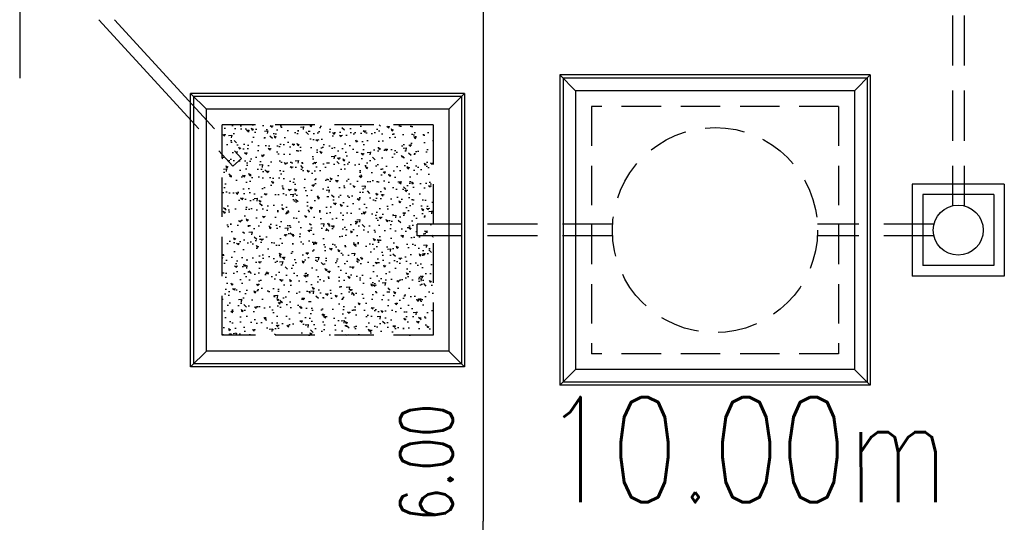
# Model space of a CAD drawing. Header units: millimetres. Extents: x 301 to 1479, y 491 to 1341.
# Tile 160 of 256: x 420 to 429, y 650 to 655. Entities that reach past the tile are written whole.
import ezdxf

# ---------------------------------------------------------------- set-up
doc = ezdxf.new("R2010")
doc.units = ezdxf.units.MM
doc.header["$LTSCALE"] = 1.5
doc.header["$MEASUREMENT"] = 0
for name, pattern in [('HIDDEN', [0.375, 0.25, -0.125]), ('HIDDEN2', [4.7625, 3.175, -1.5875]), ('PHANTOM2', [1.25, 0.625, -0.125, 0.125, -0.125, 0.125, -0.125])]:
    doc.linetypes.add(name, pattern=pattern)
for name, color, linetype in [('AP&SA', 254, 'HIDDEN'), ('Blk', 7, 'Continuous'), ('Boundary Wall', 64, 'Continuous'), ('DIM', 6, 'Continuous'), ('Hatch Aggregate', 252, 'Continuous'), ('Kerb', 251, 'Continuous'), ('P. Septic tank', 2, 'Continuous'), ('P. Sewr Manhole', 49, 'Continuous'), ('PVC Pipe 110', 69, 'Continuous'), ('PVC Sewer Pipe 110', 24, 'Continuous'), ('TEXT', 7, 'Continuous')]:
    doc.layers.add(name, color=color, linetype=linetype)
doc.styles.add('RS1', font='romans.shx', dxfattribs={"width": 0.75, "height": 0.5})
doc.styles.add('RS2', font='romans.shx', dxfattribs={"width": 0.75, "height": 1})
doc.dimstyles.new('Souillac5', dxfattribs={"dimscale": 0.5, "dimtxt": 0.5, "dimasz": 0.47, "dimexe": 0, "dimexo": 1, "dimgap": 0.5, "dimtad": 1, "dimzin": 0, "dimdsep": 46, "dimtxsty": 'RS1', "dimblk": 'DOT', "dimcen": 3, "dimse1": 1, "dimse2": 1, "dimclrd": 6, "dimclre": 6, "dimclrt": 7, "dimaunit": 1, "dimadec": 0, "dimazin": 0, "dimtfac": 1, "dimtofl": 0, "dimtmove": 1, "dimatfit": 3, "dimfxl": 1, "dimtolj": 1, "dimtzin": 0, "dimlwe": -1, "dimarcsym": 0})

# ---------------------------------------------------------------- blocks, each defined once
blk = doc.blocks.new('SSSU-D2')
at = {"layer": 'Hatch Aggregate'}
h = blk.add_hatch(dxfattribs=at)
h.set_pattern_fill('AR-CONC', color=256, scale=0.03, angle=90)
h.set_pattern_definition([(140, (33566.527, -774235.52378), (0.018825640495, 0.21517805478), [0.0225, -0.2475]), (85, (33566.527, -774235.52378), (-0.22565764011, -0.041625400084), [0.018, -0.198]), (190.45144446, (33566.52857, -774235.50584), (-0.20683199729, 0.17355265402), [0.0191220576, -0.2103426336]), (136.1842, (33566.467, -774235.52378), (0.04965578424, 0.3201723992), [0.03375, -0.37125]), (186.63563549, (33566.47114, -774235.4971), (-0.29223558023, 0.2803985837), [0.0286831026, -0.315514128]), (81.18416399, (33566.467, -774235.52378), (-0.29223558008, 0.28039858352), [0.027, -0.2970000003]), (111, (33566.482, -774235.49378), (0.1207856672, 0.179072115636), [0.0225, -0.2475]), (56, (33566.482, -774235.49378), (-0.217545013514, 0.072994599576), [0.018, -0.198]), (161.45144474, (33566.49207, -774235.47885), (-0.09675934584, 0.25206671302), [0.019122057, -0.2103426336]), (127.5, (33566.527, -774235.523775), (-0.0998681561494, 0.003647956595), [0, -0.1956, 0, -0.201, 0, -0.19875]), (97.5, (33566.527, -774235.52378), (-0.118323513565, 0.078920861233), [0, -0.1146, 0, -0.1911, 0, -0.07575]), (57.5, (33566.527, -774235.590675), (0.00676646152, 0.160146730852), [0, -0.075, 0, -0.234, 0, -0.3105]), (47.5, (33566.527, -774235.62068), (-0.0300314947, 0.174955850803), [0, -0.0975, 0, -0.1554, 0, -0.2205])])
h.paths.add_polyline_path([(-4.45, -11.8), (-2.445, -11.8), (-2.445, -9.8), (-4.45, -9.8)])
at = {"layer": 'AP&SA', "linetype": 'HIDDEN'}
for p, q in [((1.41, -9.625), (-0.94, -9.625)), ((-0.94, -9.625), (-0.94, -11.975)), ((1.41, -9.625), (1.41, -11.975)), ((-4.45, -11.8), (-4.45, -9.8)), ((-2.445, -9.8), (-4.45, -9.8)), ((-2.445, -9.8), (-2.445, -11.8)), ((-2.445, -11.8), (-4.45, -11.8)), ((1.41, -11.975), (-0.94, -11.975))]:
    blk.add_line(p, q, dxfattribs=at)
at = {"layer": 'Boundary Wall', "linetype": 'ByBlock'}
blk.add_line((-6.375, -7.8), (-6.375, -9.355), dxfattribs=at)
at = {"layer": 'Kerb'}
for p, q in [((-1.24, -9.325), (-1.24, -12.275)), ((1.71, -9.325), (-1.24, -9.325)), ((-1.24, -9.325), (-1.09, -9.475)), ((-1.21, -9.355), (-1.21, -12.245)), ((1.68, -9.355), (-1.21, -9.355)), ((1.71, -9.325), (1.56, -9.475)), ((1.68, -9.355), (1.68, -12.245)), ((1.71, -9.325), (1.71, -12.275)), ((-4.75, -12.1), (-4.75, -9.5)), ((-2.145, -9.5), (-4.75, -9.5)), ((-4.6, -9.65), (-4.75, -9.5)), ((-4.72, -12.07), (-4.72, -9.53)), ((-2.175, -9.53), (-4.72, -9.53)), ((-2.295, -9.65), (-2.145, -9.5)), ((-2.175, -9.53), (-2.175, -12.07)), ((-2.145, -9.5), (-2.145, -12.1)), ((1.56, -9.475), (-1.09, -9.475)), ((-1.09, -9.475), (-1.09, -12.125)), ((1.56, -9.475), (1.56, -12.125)), ((-4.6, -11.95), (-4.6, -9.65)), ((-2.295, -9.65), (-4.6, -9.65)), ((-2.295, -9.65), (-2.295, -11.95)), ((2.11, -10.3625), (2.11, -11.2375)), ((2.985, -10.3625), (2.11, -10.3625)), ((2.985, -10.3625), (2.985, -11.2375)), ((2.21, -10.4625), (2.21, -11.1375)), ((2.885, -10.4625), (2.21, -10.4625)), ((2.885, -10.4625), (2.885, -11.1375)), ((2.885, -11.1375), (2.21, -11.1375)), ((2.985, -11.2375), (2.11, -11.2375)), ((-4.6, -11.95), (-4.75, -12.1)), ((-2.295, -11.95), (-4.6, -11.95)), ((-2.295, -11.95), (-2.145, -12.1)), ((-2.175, -12.07), (-4.72, -12.07)), ((-2.145, -12.1), (-4.75, -12.1)), ((-1.24, -12.275), (-1.09, -12.125)), ((1.56, -12.125), (-1.09, -12.125)), ((1.71, -12.275), (1.56, -12.125)), ((1.68, -12.245), (-1.21, -12.245)), ((1.71, -12.275), (-1.24, -12.275))]:
    blk.add_line(p, q, dxfattribs=at)
at = {"layer": 'P. Septic tank', "linetype": 'HIDDEN'}
blk.add_circle((0.235, -10.8), 0.975, dxfattribs=at)
at = {"layer": 'P. Sewr Manhole'}
blk.add_circle((2.5475, -10.8), 0.2375, dxfattribs=at)
at = {"layer": 'PVC Pipe 110', "linetype": 'PHANTOM2', "ltscale": 1.5}
for p, q in [((-5.6218, -8.8), (-4.3488, -10.1922)), ((-5.4727, -8.8), (-4.2676, -10.118))]:
    blk.add_line(p, q, dxfattribs=at)
at = {"layer": 'PVC Pipe 110', "linetype": 'PHANTOM2', "ltscale": 2}
blk.add_line((-4.3488, -10.1922), (-4.2676, -10.118), dxfattribs=at)
at = {"layer": 'PVC Sewer Pipe 110', "linetype": 'HIDDEN2', "ltscale": 0.1}
for p, q in [((2.4925, -7.331), (2.4925, -10.569)), ((2.6025, -7.331), (2.6025, -10.569)), ((-0.7385, -10.745), (-2.595, -10.745)), ((2.3164, -10.745), (1.2084, -10.745)), ((-0.7385, -10.855), (-2.595, -10.855)), ((2.3164, -10.855), (1.2084, -10.855))]:
    blk.add_line(p, q, dxfattribs=at)
at = {"layer": 'PVC Sewer Pipe 110', "linetype": 'HIDDEN2'}
blk.add_line((-2.595, -10.855), (-2.595, -10.745), dxfattribs=at)
blk = doc.blocks.new('_DOT')
at = {"color": 0, "linetype": 'ByBlock'}
blk.add_line((-0.5, 0), (-1, 0), dxfattribs=at)
at = {"color": 0, "linetype": 'ByBlock', "const_width": 0.5}
blk.add_lwpolyline([(-0.25, 0, 1), (0.25, 0, 1)], format="xyb", close=True, dxfattribs=at)
blk = doc.blocks.new('*D175')
at = {"layer": 'DEFPOINTS', "color": 0, "transparency": 16777216}
for p in [(424.3698, 655.769), (424.3698, 649.769), (424.3698, 649.769)]:
    blk.add_point(p, dxfattribs=at)
at = {"layer": 'DIM', "color": 6, "lineweight": -2, "transparency": 16777216}
blk.add_line((424.3698, 655.534), (424.3698, 650.004), dxfattribs=at)
at = {"layer": 'DIM', "color": 6, "lineweight": -2, "transparency": 16777216, "xscale": 0.235, "yscale": 0.235, "zscale": 0.235}
for p, rotation in [((424.3698, 655.769), 90), ((424.3698, 649.769), 270)]:
    blk.add_blockref('_DOT', p, dxfattribs=dict(at, rotation=rotation))
at = {"layer": 'DIM', "color": 7, "transparency": 16777216, "insert": (423.8291, 650.5601), "char_height": 0.5, "attachment_point": 5, "rotation": 90, "style": 'RS1'}
blk.add_mtext('\\A1;6.00', dxfattribs=at)

msp = doc.modelspace()

# ---------------------------------------------------------------- block references
at = {"layer": 'Blk'}
msp.add_blockref('SSSU-D2', (426.3376, 663.569), dxfattribs=at)

# ---------------------------------------------------------------- texts
at = {"layer": 'TEXT', "style": 'RS2', "width": 0.75}
msp.add_text('10.00m', height=1, rotation=0.01044, dxfattribs=at).set_placement((424.9389, 650.1818))

# ---------------------------------------------------------------- dimensions: what is measured, and where the dimension line sits
at = {"layer": 'DIM'}
dim = msp.add_linear_dim(base=(424.3698, 649.769), p1=(424.3698, 655.769), p2=(424.3698, 649.769), angle=90, dimstyle='Souillac5', override={"dimtmove": 2}, dxfattribs=at)
dim.commit()
dim.dimension.update_dxf_attribs({"geometry": '*D175', "text_midpoint": (423.8291, 650.5601), "dimtype": 160})

doc.saveas('drawing.dxf')
